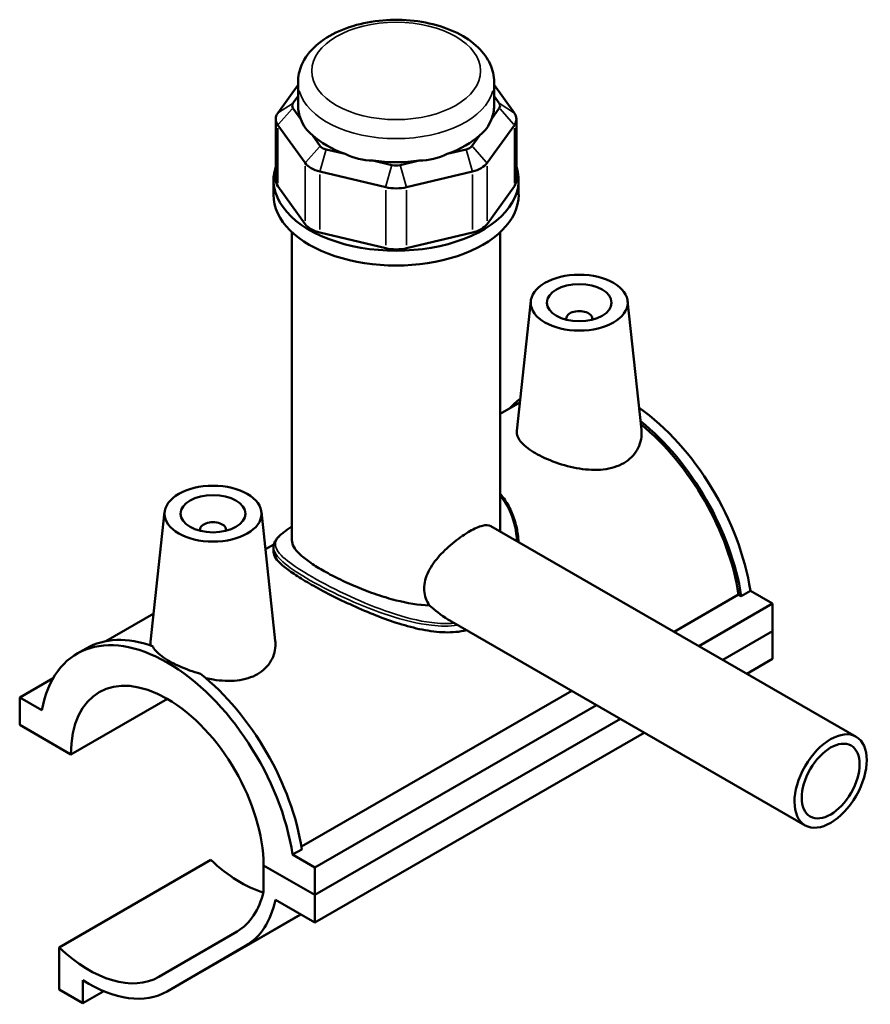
# Model space of a CAD drawing. Header units: inches. Extents: x -0.9 to 45.2, y 0.1 to 44.6.
# Tile 6 of 6: x 40 to 45.2, y 38.6 to 44.6. Entities that reach past the tile are written whole.
import ezdxf

# ---------------------------------------------------------------- set-up
doc = ezdxf.new("R2010")
doc.units = ezdxf.units.IN
doc.header["$MEASUREMENT"] = 0
doc.layers.add('Visible (ANSI)', color=7, linetype='Continuous', lineweight=50)
doc.layers.add('Visible Narrow (ANSI)', color=7, linetype='Continuous', lineweight=35)

msp = doc.modelspace()

# ---------------------------------------------------------------- linework, layer by layer
at = {"layer": 'Visible (ANSI)'}
for p, q in [((41.6816, 44.1733), (41.5587, 44.0024)), ((41.6816, 44.0472), (41.6816, 44.1906)), ((42.8749, 44.0472), (42.8749, 44.1906)), ((42.9978, 44.0024), (42.8749, 44.1733)), ((41.6505, 44.0618), (41.6816, 44.1049)), ((42.8749, 44.1049), (42.906, 44.0618)), ((41.6985, 43.9659), (41.6505, 44.0326)), ((42.906, 44.0326), (42.858, 43.9659)), ((41.546, 43.9659), (41.546, 43.5947)), ((43.0105, 43.9659), (43.0105, 43.5947)), ((41.5587, 43.9294), (41.7246, 43.6987)), ((42.8319, 43.6987), (42.9978, 43.9294)), ((41.8165, 43.8019), (41.7685, 43.8686)), ((42.788, 43.8686), (42.7401, 43.8019)), ((41.9681, 43.7537), (41.8523, 43.7813)), ((42.7042, 43.7813), (42.5884, 43.7537)), ((42.2529, 43.6857), (42.1371, 43.7133)), ((42.4194, 43.7133), (42.3036, 43.6857)), ((41.8143, 43.6471), (42.2148, 43.5515)), ((42.3417, 43.5515), (42.7422, 43.6471)), ((41.5324, 43.5042), (41.5324, 43.5947)), ((41.7246, 43.3275), (41.5587, 43.5582)), ((42.9978, 43.5582), (42.8319, 43.3275)), ((43.0241, 43.5042), (43.0241, 43.5947)), ((41.6443, 41.4036), (41.6443, 43.2779)), ((42.2148, 43.1803), (41.8143, 43.2759)), ((42.7422, 43.2759), (42.3417, 43.1803)), ((42.9122, 41.4562), (42.9122, 43.2779)), ((43.0979, 42.8595), (43.0132, 42.0688)), ((43.6874, 42.8595), (43.7714, 42.0758)), ((43.3139, 42.7524), (43.3139, 42.7451)), ((43.4714, 42.7524), (43.4714, 42.7451)), ((43.0317, 42.2412), (42.9122, 42.1724)), ((40.8691, 41.576), (40.7844, 40.7853)), ((41.4586, 41.576), (41.5426, 40.7923)), ((41.0851, 41.4616), (41.0851, 41.4689)), ((41.2426, 41.4616), (41.2426, 41.4689)), ((42.854, 41.4897), (45.078, 40.209)), ((41.5345, 41.379), (41.4829, 41.3493)), ((41.5324, 41.362), (41.5324, 41.3321)), ((44.4344, 41.0962), (44.3786, 41.0641)), ((44.4344, 41.0962), (44.5693, 41.0185)), ((43.9703, 40.8469), (44.3631, 41.0731)), ((44.3786, 41.0641), (44.3631, 41.0731)), ((44.1208, 40.7602), (44.5693, 41.0185)), ((44.5693, 41.0185), (44.5693, 40.8507)), ((40.8029, 40.9577), (40.5118, 40.7901)), ((42.6149, 40.9096), (44.7676, 39.6699)), ((44.2664, 40.6764), (44.5693, 40.8507)), ((44.2664, 40.6764), (44.5693, 40.8507)), ((44.5693, 40.8507), (44.5693, 40.683)), ((40.3369, 40.7142), (40.3926, 40.7463)), ((44.4121, 40.5925), (44.5693, 40.683)), ((39.9872, 40.4484), (40.1915, 40.5661)), ((41.7015, 39.5403), (43.3471, 40.488)), ((40.1221, 40.3708), (39.9872, 40.4484)), ((39.9872, 40.4484), (39.9872, 40.2807)), ((40.2992, 40.101), (40.8861, 40.439)), ((41.7833, 39.4142), (43.4975, 40.4013)), ((41.7833, 39.2464), (43.6432, 40.3174)), ((41.7833, 39.2464), (43.6432, 40.3174)), ((39.9872, 40.2807), (40.2992, 40.101)), ((41.7833, 39.0786), (43.7889, 40.2336)), ((41.7041, 39.5239), (41.6484, 39.4919)), ((41.7833, 39.4142), (41.6484, 39.4919)), ((40.2269, 38.9272), (41.1511, 39.4594)), ((41.4713, 39.4261), (41.7833, 39.2464)), ((41.7833, 39.2464), (41.4713, 39.4261)), ((41.4713, 39.4261), (41.4713, 39.2676)), ((41.7833, 39.2464), (41.7833, 39.4142)), ((41.7833, 39.0786), (41.7833, 39.2464)), ((41.5436, 39.2166), (41.7833, 39.0786)), ((40.8843, 38.6595), (41.6977, 39.1279)), ((41.3106, 39.0252), (40.8341, 38.7487)), ((40.2269, 38.9272), (40.2269, 38.6721)), ((40.8853, 38.66), (41.3618, 38.9366)), ((40.372, 38.5886), (40.372, 38.7286)), ((40.2269, 38.6721), (40.372, 38.5886)), ((40.372, 38.5886), (40.4986, 38.6615))]:
    msp.add_line(p, q, dxfattribs=at)
for centre, major_axis, ratio, start_param, end_param in [((41.7118, 44.0472), (-0.0663, 0), 0.575862, 5.890486, 6.675884), ((42.2783, 44.0472), (-0.5967, 0), 0.575862, 0, 0.238812), ((42.2783, 44.0472), (0.5967, 0), 0.575862, 6.044373, 6.283185), ((42.8447, 44.0472), (0.0663, 0), 0.575862, 5.890486, 6.675884), ((41.7118, 43.9659), (-0.1657, 0), 0.575862, 5.890486, 6.675884), ((42.2783, 44.5293), (-0.5172, -0.6551), 0.454202, 5.999949, 6.307723), ((42.2783, 44.5293), (-0.5172, 0.6551), 0.454202, 3.117055, 3.424829), ((42.8447, 43.9659), (0.1657, 0), 0.575862, 5.890486, 6.675884), ((42.2783, 44.0472), (0.5967, 0), 0.575862, 3.688179, 4.165803), ((42.2783, 44.0472), (0.5967, 0), 0.575862, 5.258975, 5.736599), ((41.8777, 43.8165), (-0.0663, 0), 0.575862, 0.392699, 1.178097), ((42.6788, 43.8165), (0.0663, 0), 0.575862, 5.105088, 5.890486), ((42.2783, 44.5293), (-0.257, -0.7973), 0.675468, 6.181789, 6.489562), ((42.2783, 44.5293), (0.257, -0.7973), 0.675468, 6.076808, 6.384582), ((42.2783, 43.5947), (-0.7459, 0), 0.575862, 6.091532, 9.616431), ((41.8777, 43.7352), (0.1657, 0), 0.575862, 3.534292, 4.31969), ((42.2783, 44.0472), (0.5967, 0), 0.575862, 4.473577, 4.951201), ((42.2783, 43.721), (-0.0663, 0), 0.575862, 1.178097, 1.963495), ((42.6788, 43.7352), (0.1657, 0), 0.575862, 5.105088, 5.890486), ((41.7118, 43.5947), (-0.1657, 0), 0.575862, 0, 0.392699), ((42.2783, 43.6397), (0.1657, 0), 0.575862, 4.31969, 5.105088), ((42.8447, 43.5947), (0.1657, 0), 0.575862, 5.890486, 6.283185), ((42.2783, 43.5042), (-0.7459, 0), 0.575862, 0, 3.141593), ((41.8777, 43.364), (-0.1657, 0), 0.575862, 0.392699, 1.178097), ((42.6788, 43.364), (0.1657, 0), 0.575862, 5.105088, 5.890486), ((42.2783, 43.2685), (-0.1657, 0), 0.575862, 1.178097, 1.963495), ((43.3927, 42.7524), (-0.0787, 0), 0.575862, 2.972903, 6.451874), ((43.6155, 41.3342), (-0.5484, 0.9523), 0.578093, 0.061751, 0.198355), ((43.6713, 41.3663), (-0.5484, 0.9523), 0.578093, 4.118597, 5.389118), ((43.6155, 41.3342), (0.5484, -0.9523), 0.578093, 0.977004, 2.163701), ((43.6155, 41.3342), (-0.5376, 0.9336), 0.578093, 4.122438, 5.298529), ((41.1639, 41.4689), (-0.0787, 0), 0.575862, 2.972903, 6.451874), ((40.8853, 39.7619), (-0.5484, 0.9523), 0.578093, 4.118597, 6.880845), ((40.941, 39.794), (-0.5484, 0.9523), 0.578093, 5.688522, 6.283185), ((40.8853, 39.7619), (-0.4136, 0.7182), 0.578093, 3.9313, 7.068142), ((40.941, 39.794), (0.5484, -0.9523), 0.578093, 0.977004, 2.169327), ((41.3329, 40.0176), (-0.4245, 0.7372), 0.578093, 2.050957, 2.587773), ((40.8853, 39.7619), (0.4245, -0.7372), 0.578093, 0.001934, 0.559799), ((40.8853, 39.7619), (0.4756, -0.8259), 0.578093, 0.001934, 0.572415), ((40.4087, 39.4854), (0.4245, -0.7372), 0.578093, 5.192549, 6.285119), ((40.4087, 39.4854), (0.4756, -0.8259), 0.578093, 5.445138, 6.285119)]:
    msp.add_ellipse(centre, major_axis=major_axis, ratio=ratio, start_param=start_param, end_param=end_param, dxfattribs=at)
for centre, major_axis, ratio in [((43.3927, 42.849), (-0.2953, 0), 0.575862), ((43.3927, 42.849), (0.1969, 0), 0.575862), ((41.1639, 41.5655), (0.2953, 0), 0.575862), ((41.1639, 41.5655), (0.1969, 0), 0.575862), ((44.9228, 39.9395), (0.1552, 0.2695), 0.578093), ((44.9228, 39.9395), (0.1242, 0.2156), 0.578093)]:
    msp.add_ellipse(centre, major_axis=major_axis, ratio=ratio, dxfattribs=at)
for points, knots in [([(42.8749, 44.1906), (42.8749, 44.228), (42.8665, 44.2652), (42.834, 44.3369), (42.8089, 44.3709), (42.7423, 44.4357), (42.6987, 44.4652), (42.5982, 44.5149), (42.5407, 44.5345), (42.4195, 44.5612), (42.3558, 44.5684), (42.2286, 44.5702), (42.1649, 44.5649), (42.0429, 44.542), (41.9845, 44.5244), (41.8783, 44.4774), (41.8305, 44.4479), (41.7528, 44.3784), (41.7221, 44.3385), (41.6891, 44.2611), (41.6816, 44.2259), (41.6816, 44.1906)], [0.785398, 0.785398, 0.785398, 0.785398, 1.040225, 1.040225, 1.31996, 1.31996, 1.646599, 1.646599, 1.990549, 1.990549, 2.331714, 2.331714, 2.670691, 2.670691, 3.011318, 3.011318, 3.355304, 3.355304, 3.686145, 3.686145, 3.926991, 3.926991, 3.926991, 3.926991]), ([(43.6635, 41.8731), (43.6293, 41.8535), (43.5862, 41.84), (43.4922, 41.8296), (43.4413, 41.8324), (43.3466, 41.8474), (43.2962, 41.8606), (43.203, 41.8938), (43.1602, 41.9136), (43.0922, 41.9527), (43.0628, 41.9745), (43.0234, 42.0177), (43.0134, 42.0393), (43.0127, 42.0624), (43.0128, 42.0656), (43.0132, 42.0688)], [0, 0, 0, 0, 0.367921, 0.367921, 0.735842, 0.735842, 1.102032, 1.102032, 1.468223, 1.468223, 1.834413, 1.834413, 2.200603, 2.200603, 2.257479, 2.257479, 2.257479, 2.257479]), ([(43.7714, 42.0758), (43.772, 42.0698), (43.7724, 42.0639), (43.7731, 42.0234), (43.7644, 41.9863), (43.7267, 41.9209), (43.6976, 41.8928), (43.6635, 41.8731)], [5.0741913, 5.0741913, 5.0741913, 5.0741913, 5.1370479, 5.1370479, 5.504969, 5.504969, 5.8728901, 5.8728901, 5.8728901, 5.8728901]), ([(42.9122, 41.6865), (42.9157, 41.6825), (42.919, 41.6784), (42.931, 41.6632), (42.9392, 41.6517), (42.9547, 41.6277), (42.9619, 41.615), (42.9755, 41.5886), (42.9817, 41.5748), (42.9932, 41.5461), (42.9983, 41.5311), (43.0099, 41.4911), (43.0153, 41.4657), (43.021, 41.4242), (43.0225, 41.4082), (43.0233, 41.3922)], [15.2945004, 15.2945004, 15.2945004, 15.2945004, 15.3424314, 15.3424314, 15.4700328, 15.4700328, 15.6018351, 15.6018351, 15.7387234, 15.7387234, 15.8814214, 15.8814214, 16.1129862, 16.1129862, 16.2553443, 16.2553443, 16.2553443, 16.2553443]), ([(41.5324, 41.362), (41.5324, 41.3678), (41.5331, 41.3735), (41.5359, 41.3848), (41.5381, 41.3904), (41.544, 41.4021), (41.548, 41.408), (41.5578, 41.4204), (41.5639, 41.4269), (41.5778, 41.4397), (41.5856, 41.4462), (41.6021, 41.4587), (41.6107, 41.4648), (41.6276, 41.4763), (41.6357, 41.4816), (41.6443, 41.4871)], [10.39893, 10.39893, 10.39893, 10.39893, 10.52896, 10.52896, 10.663445, 10.663445, 10.816456, 10.816456, 10.989215, 10.989215, 11.160082, 11.160082, 11.314774, 11.314774, 11.44138, 11.44138, 11.44138, 11.44138]), ([(42.4813, 41.0077), (42.4791, 41.0108), (42.4771, 41.014), (42.4581, 41.0453), (42.449, 41.0782), (42.449, 41.1434), (42.4581, 41.179), (42.4921, 41.2478), (42.5168, 41.2812), (42.5696, 41.3397), (42.6014, 41.369), (42.6659, 41.4203), (42.6984, 41.4423), (42.7547, 41.4747), (42.7815, 41.4868), (42.825, 41.4978), (42.8419, 41.4967), (42.854, 41.4897)], [-2.766197, -2.766197, -2.766197, -2.766197, -2.731054, -2.731054, -2.427266, -2.427266, -2.123478, -2.123478, -1.81969, -1.81969, -1.516661, -1.516661, -1.213633, -1.213633, -0.910604, -0.910604, -0.609154, -0.609154, -0.609154, -0.609154]), ([(42.4813, 41.0077), (42.4143, 41.0098), (42.3443, 41.0218), (42.2393, 41.0484), (42.1988, 41.0605), (42.1178, 41.0882), (42.0774, 41.1036), (41.9992, 41.1363), (41.9615, 41.1536), (41.8913, 41.1881), (41.8588, 41.2054), (41.8011, 41.2386), (41.7743, 41.2554), (41.7275, 41.2883), (41.7074, 41.3044), (41.6755, 41.3351), (41.6635, 41.3498), (41.6479, 41.3777), (41.6443, 41.391), (41.6443, 41.4036)], [0.722406, 0.722406, 0.722406, 0.722406, 1.249441, 1.249441, 1.560284, 1.560284, 1.871127, 1.871127, 2.181971, 2.181971, 2.492814, 2.492814, 2.803657, 2.803657, 3.114501, 3.114501, 3.425344, 3.425344, 3.736187, 3.736187, 3.736187, 3.736187]), ([(42.7067, 40.8568), (42.7013, 40.8554), (42.6959, 40.8542), (42.6488, 40.8447), (42.6045, 40.8423), (42.5131, 40.8469), (42.466, 40.8539), (42.3714, 40.8744), (42.3241, 40.8877), (42.233, 40.9173), (42.1859, 40.9346), (42.0913, 40.9725), (42.0438, 40.9931), (41.9517, 41.0355), (41.9071, 41.0574), (41.8239, 41.1003), (41.7853, 41.1214), (41.7164, 41.161), (41.6847, 41.1805), (41.6294, 41.2174), (41.6058, 41.2347), (41.5685, 41.2668), (41.5546, 41.2815), (41.5366, 41.3085), (41.5324, 41.3208), (41.5324, 41.3321)], [0.326334, 0.326334, 0.326334, 0.326334, 0.375808, 0.375808, 0.751616, 0.751616, 1.127423, 1.127423, 1.503231, 1.503231, 1.873987, 1.873987, 2.244743, 2.244743, 2.615498, 2.615498, 2.986254, 2.986254, 3.357009, 3.357009, 3.727765, 3.727765, 4.098521, 4.098521, 4.469276, 4.469276, 4.469276, 4.469276]), ([(42.6149, 40.9096), (42.6127, 40.9109), (42.6105, 40.9122), (42.5677, 40.9376), (42.5293, 40.9672), (42.4882, 41.0018), (42.4847, 41.0048), (42.4813, 41.0077)], [2.8299157, 2.8299157, 2.8299157, 2.8299157, 2.8497747, 2.8497747, 3.217513, 3.217513, 3.2513915, 3.2513915, 3.2513915, 3.2513915]), ([(40.7854, 40.7638), (40.7846, 40.7679), (40.7841, 40.7719), (40.7839, 40.779), (40.784, 40.7821), (40.7844, 40.7853)], [5.0647781, 5.0647781, 5.0647781, 5.0647781, 5.1370479, 5.1370479, 5.1939236, 5.1939236, 5.1939236, 5.1939236]), ([(41.5426, 40.7923), (41.5432, 40.7863), (41.5436, 40.7804), (41.5443, 40.74), (41.5356, 40.7028), (41.4979, 40.6374), (41.4688, 40.6093), (41.4347, 40.5897)], [8.010628, 8.010628, 8.010628, 8.010628, 8.073493, 8.073493, 8.4414141, 8.4414141, 8.8093352, 8.8093352, 8.8093352, 8.8093352]), ([(40.7951, 40.7604), (40.8001, 40.7507), (40.8071, 40.7408), (40.8356, 40.7093), (40.8649, 40.6875), (40.9325, 40.6486), (40.9751, 40.629), (41.0427, 40.6051), (41.0647, 40.5983), (41.0868, 40.5925)], [3.848667, 3.848667, 3.848667, 3.848667, 4.015319, 4.015319, 4.379447, 4.379447, 4.743576, 4.743576, 4.910227, 4.910227, 4.910227, 4.910227]), ([(41.4347, 40.5897), (41.4005, 40.57), (41.3574, 40.5565), (41.2634, 40.5461), (41.2125, 40.5489), (41.1503, 40.5588), (41.1353, 40.5616), (41.1202, 40.565)], [2.9364451, 2.9364451, 2.9364451, 2.9364451, 3.3043662, 3.3043662, 3.6722873, 3.6722873, 3.7862779, 3.7862779, 3.7862779, 3.7862779])]:
    msp.add_open_spline(points, degree=3, knots=knots, dxfattribs=at)
at = {"layer": 'Visible Narrow (ANSI)'}
for p, q in [((41.6459, 44.0589), (41.5633, 44.0054)), ((41.6459, 44.0274), (41.5633, 43.9345)), ((42.9106, 44.0589), (42.9933, 44.0054)), ((42.9106, 44.0274), (42.9933, 43.9345)), ((41.5587, 43.5767), (41.5587, 43.9108)), ((42.9978, 43.9108), (42.9978, 43.5767)), ((41.8119, 43.7968), (41.7292, 43.7039)), ((42.7447, 43.7968), (42.8273, 43.7039)), ((41.8504, 43.7746), (41.8162, 43.6538)), ((42.7061, 43.7746), (42.7403, 43.6538)), ((41.7246, 43.6802), (41.7246, 43.3461)), ((42.251, 43.679), (42.2167, 43.5582)), ((42.3055, 43.679), (42.3398, 43.5582)), ((42.8319, 43.3461), (42.8319, 43.6802)), ((41.8143, 43.2944), (41.8143, 43.6285)), ((42.7422, 43.6285), (42.7422, 43.2944)), ((42.2148, 43.533), (42.2148, 43.1989)), ((42.3417, 43.1989), (42.3417, 43.533)), ((41.3785, 38.9462), (41.6791, 39.1193)), ((40.9259, 38.6834), (41.6571, 39.1045))]:
    msp.add_line(p, q, dxfattribs=at)
msp.add_ellipse((42.2783, 44.2584), major_axis=(0.5138, 0), ratio=0.575862, dxfattribs=at)
msp.add_ellipse((42.2783, 44.1906), major_axis=(-0.5967, 0), ratio=0.575862, start_param=0.15708, end_param=2.984513, dxfattribs=at)
for points, knots in [([(42.9122, 41.6749), (42.9376, 41.6428), (42.9583, 41.607), (42.9962, 41.5154), (43.0088, 41.4576), (43.0121, 41.3987)], [15.3471607, 15.3471607, 15.3471607, 15.3471607, 15.727786, 15.727786, 16.2607732, 16.2607732, 16.2607732, 16.2607732]), ([(42.6325, 40.8994), (42.5882, 40.8955), (42.542, 40.8972), (42.4129, 40.9131), (42.3281, 40.9354), (42.1614, 40.9917), (42.0793, 41.0254), (41.9158, 41.1001), (41.8352, 41.1416), (41.7047, 41.2163), (41.6533, 41.2497), (41.5763, 41.3109), (41.553, 41.3381), (41.5382, 41.389), (41.549, 41.4124), (41.5943, 41.4533), (41.6157, 41.4685), (41.6431, 41.4862), (41.6437, 41.4866), (41.6443, 41.4869)], [6.480703, 6.480703, 6.480703, 6.480703, 6.869182, 6.869182, 7.545812, 7.545812, 8.196166, 8.196166, 8.902229, 8.902229, 9.551894, 9.551894, 10.256562, 10.256562, 11.01676, 11.01676, 11.425852, 11.425852, 11.43438, 11.43438, 11.43438, 11.43438]), ([(41.5324, 41.362), (41.5324, 41.357), (41.5331, 41.3519), (41.5409, 41.3211), (41.564, 41.2929), (41.6409, 41.2302), (41.6925, 41.1962), (41.824, 41.121), (41.9055, 41.0796), (42.0709, 41.0054), (42.1541, 40.9723), (42.3233, 40.9174), (42.4094, 40.8959), (42.5481, 40.8807), (42.6022, 40.8801), (42.6536, 40.8873)], [-10.39893, -10.39893, -10.39893, -10.39893, -10.256562, -10.256562, -9.551894, -9.551894, -8.902229, -8.902229, -8.196166, -8.196166, -7.545812, -7.545812, -6.869182, -6.869182, -6.421211, -6.421211, -6.421211, -6.421211])]:
    msp.add_open_spline(points, degree=3, knots=knots, dxfattribs=at)

doc.saveas('drawing.dxf')
